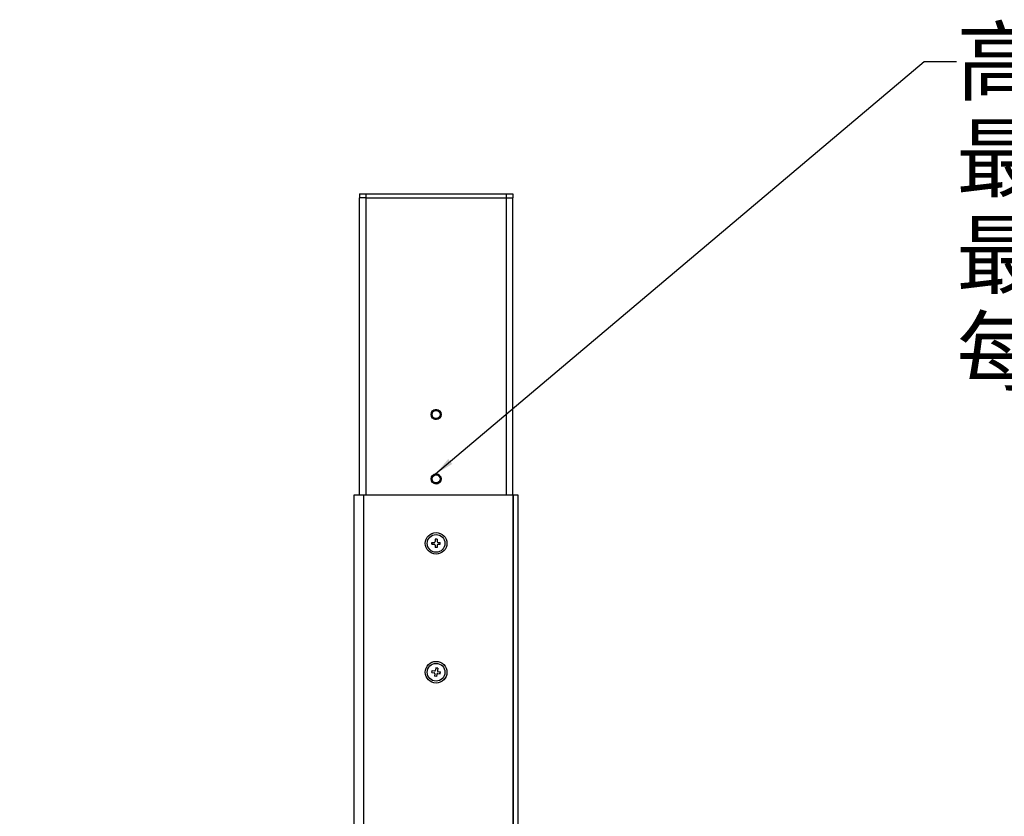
# Model space of a CAD drawing. Header units: millimetres. Extents: x 42 to 1167, y 41 to 792.
# Tile 55 of 55: x 873 to 1026, y 668 to 792. Entities that reach past the tile are written whole.
import ezdxf

# ---------------------------------------------------------------- set-up
doc = ezdxf.new("R2010")
doc.units = ezdxf.units.MM
doc.header["$LTSCALE"] = 65.395
doc.layers.get('0').update_dxf_attribs({"linetype": 'CONTINUOUS'})
doc.layers.add('00_COMPONENTS', color=7, linetype='CONTINUOUS')
doc.layers.add('50_ALL_DETAILS', color=7, linetype='CONTINUOUS')
doc.styles.get("Standard").update_dxf_attribs({"font": 'simfang.ttf'})
doc.dimstyles.get("Standard").update_dxf_attribs({"dimtxt": 3, "dimasz": 3, "dimexe": 2.5, "dimexo": 0.5, "dimtad": 1, "dimdsep": 46, "dimtxsty": 'STANDARD', "dimblk": '_FILLED', "dimblk1": '_FILLED', "dimblk2": '_FILLED', "dimcen": 0.09, "dimclrt": 3, "dimazin": 2, "dimtol": 1, "dimtp": 0.01, "dimtm": 0.01, "dimtfac": 1, "dimtofl": 0, "dimtmove": 0, "dimatfit": 3, "dimldrblk": '_FILLED', "dimfxl": 1, "dimtolj": 1, "dimarcsym": 0})

# ---------------------------------------------------------------- blocks, each defined once
blk = doc.blocks.new('_FILLED')
at = {"color": 0, "linetype": 'ByBlock'}
blk.add_solid([(0, 0), (-1, 0.167), (-1, -0.167)], dxfattribs=at)

msp = doc.modelspace()

# ---------------------------------------------------------------- linework, layer by layer
at = {"layer": '00_COMPONENTS', "color": 7}
for p, q in [((926.0675, 764.8152), (926.0675, 764.2152)), ((926.0675, 764.8152), (949.8675, 764.8152)), ((926.0675, 718.0652), (926.0675, 764.2152)), ((927.0675, 764.2152), (926.0675, 764.2152)), ((927.0675, 764.2152), (927.0675, 718.0652)), ((927.0675, 764.2152), (949.8675, 764.2152)), ((949.8675, 764.8152), (949.8675, 764.2152)), ((949.8675, 718.0652), (949.8675, 764.2152)), ((925.2175, 718.0652), (925.2175, 588.5652)), ((949.9175, 718.0652), (925.2175, 718.0652)), ((949.9175, 588.5652), (949.9175, 718.0652)), ((950.7175, 718.0652), (949.9175, 718.0652)), ((949.9675, 588.5652), (949.9675, 718.0652)), ((950.7175, 588.5652), (950.7175, 718.0652)), ((937.3175, 710.4152), (937.3175, 710.7152)), ((937.3175, 710.7152), (937.6675, 710.7152)), ((937.3175, 710.4152), (937.6675, 710.4152)), ((937.342, 710.4152), (937.342, 710.7152)), ((937.8175, 711.2152), (937.8175, 710.8652)), ((938.1175, 711.2152), (937.8175, 711.2152)), ((938.1175, 711.1907), (937.8175, 711.1907)), ((937.8175, 710.2652), (937.8175, 709.9152)), ((938.1175, 711.2152), (938.1175, 710.8652)), ((938.1175, 710.2652), (938.1175, 709.9152)), ((938.2675, 710.7152), (938.6175, 710.7152)), ((938.2675, 710.4152), (938.6175, 710.4152)), ((938.593, 710.4152), (938.593, 710.7152)), ((938.6175, 710.4152), (938.6175, 710.7152)), ((938.1175, 709.9397), (937.8175, 709.9397)), ((938.1175, 709.9152), (937.8175, 709.9152)), ((937.3026, 690.5118), (937.3464, 690.8086)), ((937.3026, 690.5118), (937.6488, 690.4607)), ((937.3268, 690.5082), (937.3706, 690.805)), ((937.3464, 690.8086), (937.6927, 690.7574)), ((937.9141, 691.2301), (937.863, 690.8839)), ((938.2073, 691.1621), (937.9105, 691.2059)), ((938.2109, 691.1863), (937.9141, 691.2301)), ((938.2109, 691.1863), (938.1597, 690.84)), ((938.2862, 690.6697), (938.6324, 690.6186)), ((938.5644, 690.3254), (938.6082, 690.6221)), ((938.5886, 690.3218), (938.6324, 690.6186)), ((937.7753, 690.2903), (937.7241, 689.9441)), ((938.0209, 689.9002), (937.7241, 689.9441)), ((938.0245, 689.9245), (937.7277, 689.9683)), ((938.072, 690.2465), (938.0209, 689.9002)), ((938.2424, 690.3729), (938.5886, 690.3218))]:
    msp.add_line(p, q, dxfattribs=at)
at = {"layer": '00_COMPONENTS', "color": 4}
for p, q in [((927.0675, 764.8152), (927.0675, 764.2152)), ((948.8675, 718.0652), (948.8675, 764.8152)), ((926.7175, 718.0652), (926.7175, 588.5652))]:
    msp.add_line(p, q, dxfattribs=at)
at = {"layer": '00_COMPONENTS', "color": 7}
for centre, radius in [((937.9675, 730.5652), 0.775), ((937.9675, 730.5652), 0.625), ((937.9675, 720.5652), 0.775), ((937.9675, 720.5652), 0.625), ((937.9675, 710.5652), 1.675), ((937.9675, 710.5652), 1.375), ((937.9675, 690.5652), 1.675), ((937.9675, 690.5652), 1.375)]:
    msp.add_circle(centre, radius, dxfattribs=at)
at = {"layer": '00_COMPONENTS', "color": 4}
for centre in [(937.9675, 730.5652), (937.9675, 720.5652)]:
    msp.add_arc(centre, 0.75, 255, 195, dxfattribs=at)
at = {"layer": '00_COMPONENTS', "color": 7}
for centre, start, end in [((937.6675, 710.8652), 270, 360), ((937.6675, 710.2652), 0, 90), ((938.2675, 710.8652), 180, 270), ((938.2675, 710.2652), 90, 180), ((937.6269, 690.3123), 351.594608, 81.594608), ((937.7146, 690.9058), 261.594608, 351.594608), ((938.3081, 690.8181), 171.594608, 261.594608), ((938.2204, 690.2246), 81.594608, 171.594608)]:
    msp.add_arc(centre, 0.15, start, end, dxfattribs=at)

# ---------------------------------------------------------------- texts
at = {"layer": '50_ALL_DETAILS', "color": 3, "insert": (1018.6805, 790.3663), "char_height": 10, "width": 146.5625, "attachment_point": 1, "line_spacing_factor": 0.9}
msp.add_mtext('高度调节孔\\P最低档位340mm\\P最高档位440mm\\P每个档位之间间距20mm', dxfattribs=at)

# ---------------------------------------------------------------- leaders
at = {"layer": '50_ALL_DETAILS', "color": 4, "annotation_type": 0, "has_hookline": 1, "hookline_direction": 1, "text_width": 144.6857}
msp.add_leader([(937.8786, 721.3351), (1013.6805, 785.3663), (1018.6805, 785.3663)], dimstyle='STANDARD', override={"dimtad": 0}, dxfattribs=at)

doc.saveas('drawing.dxf')
